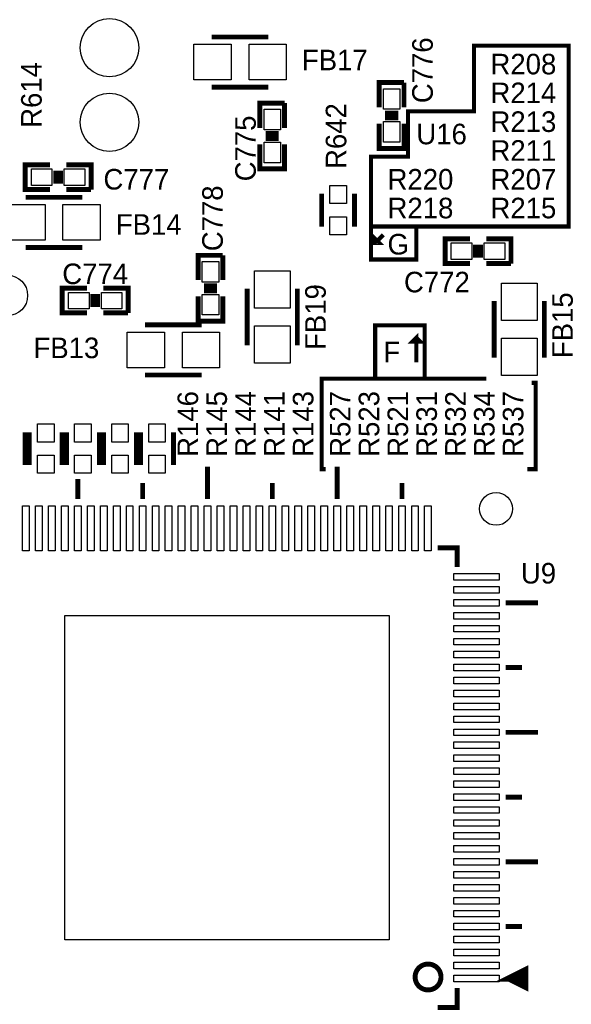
# Model space of a CAD drawing. Extents: x -53 to 531, y -106 to 304.
# Tile 32 of 65: x 133 to 150, y 44 to 75. Entities that reach past the tile are written whole.
import ezdxf
from ezdxf.enums import TextEntityAlignment as Align

# ---------------------------------------------------------------- set-up
doc = ezdxf.new("R2010")
doc.units = 0
for name, color, linetype in [('BOARD_GEOMETRY_SILKSCREEN_TOP', 1, 'CONTINUOUS'), ('PACKAGE_GEOMETRY_SILKSCREEN_TOP', 4, 'CONTINUOUS'), ('PIN_TOP', 5, 'CONTINUOUS'), ('REF_DES_SILKSCREEN_TOP', 6, 'CONTINUOUS')]:
    doc.layers.add(name, color=color, linetype=linetype)

msp = doc.modelspace()

# ---------------------------------------------------------------- linework, layer by layer
at = {"layer": 'BOARD_GEOMETRY_SILKSCREEN_TOP', "const_width": 0.127}
for points in [[(144.526, 68.453), (150.114, 68.453), (150.114, 74.041), (147.193, 74.041), (147.193, 72.009), (145.161, 72.009), (145.161, 70.612), (144.018, 70.612), (144.018, 68.453), (144.653, 68.453)], [(144.018, 68.453), (144.018, 67.437), (145.415, 67.437), (145.415, 68.453)], [(144.399, 68.199), (144.145, 67.945), (144.272, 67.945), (144.145, 68.072), (144.145, 67.945)], [(145.669, 63.754), (145.669, 65.405), (144.145, 65.405), (144.145, 63.754)], [(145.415, 64.262), (145.415, 65.024), (145.288, 64.897), (145.542, 64.897), (145.415, 65.024)], [(147.574, 63.754), (142.494, 63.754), (142.494, 60.96), (142.621, 60.96)], [(148.844, 60.96), (149.098, 60.96), (149.098, 63.627), (148.971, 63.627)]]:
    msp.add_lwpolyline(points, dxfattribs=at)
at = {"layer": 'PACKAGE_GEOMETRY_SILKSCREEN_TOP'}
for points, const_width in [([(139.10437, 74.307954), (140.85443, 74.307954)], 0.150114), ([(144.272, 72.136), (144.272, 72.898), (145.034, 72.898)], 0.1524), ([(145.034, 72.898), (145.034, 72.136)], 0.1524), ([(139.10437, 72.758046), (140.85443, 72.758046)], 0.150114), ([(140.589, 71.501), (140.589, 72.263), (141.351, 72.263)], 0.1524), ([(141.351, 72.263), (141.351, 71.501)], 0.1524), ([(144.8562, 71.9582), (144.4498, 71.9582)], 0.1524), ([(144.8562, 71.8058), (144.4498, 71.8058)], 0.1524), ([(145.034, 71.628), (145.034, 70.866), (144.272, 70.866), (144.272, 71.628)], 0.1524), ([(141.1732, 71.3232), (140.7668, 71.3232)], 0.1524), ([(141.1732, 71.1708), (140.7668, 71.1708)], 0.1524), ([(141.351, 70.993), (141.351, 70.231), (140.589, 70.231), (140.589, 70.993)], 0.1524), ([(134.112, 69.596), (133.35, 69.596), (133.35, 70.358), (134.112, 70.358)], 0.1524), ([(134.2898, 69.7738), (134.2898, 70.1802)], 0.1524), ([(134.4422, 69.7738), (134.4422, 70.1802)], 0.1524), ([(134.62, 70.358), (135.382, 70.358), (135.382, 69.596)], 0.1524), ([(135.382, 69.596), (134.62, 69.596)], 0.1524), ([(133.36397, 69.354954), (135.11403, 69.354954)], 0.150114), ([(142.494, 69.469), (142.494, 68.453)], 0.1524), ([(143.51, 69.469), (143.51, 68.453)], 0.1524), ([(147.066, 67.31), (146.304, 67.31), (146.304, 68.072), (147.066, 68.072)], 0.1524), ([(147.574, 68.072), (148.336, 68.072), (148.336, 67.31)], 0.1524), ([(133.36397, 67.805046), (135.11403, 67.805046)], 0.150114), ([(147.2438, 67.4878), (147.2438, 67.8942)], 0.1524), ([(147.3962, 67.4878), (147.3962, 67.8942)], 0.1524), ([(138.684, 66.802), (138.684, 67.564), (139.446, 67.564)], 0.1524), ([(139.446, 67.564), (139.446, 66.802)], 0.1524), ([(148.336, 67.31), (147.574, 67.31)], 0.1524), ([(135.255, 65.786), (134.493, 65.786), (134.493, 66.548), (135.255, 66.548)], 0.1524), ([(135.763, 66.548), (136.525, 66.548), (136.525, 65.786)], 0.1524), ([(139.2682, 66.6242), (138.8618, 66.6242)], 0.1524), ([(140.195046, 66.53403), (140.195046, 64.78397)], 0.150114), ([(141.744954, 66.53403), (141.744954, 64.78397)], 0.150114), ([(135.4328, 65.9638), (135.4328, 66.3702)], 0.1524), ([(135.5852, 65.9638), (135.5852, 66.3702)], 0.1524), ([(139.446, 66.294), (139.446, 65.532), (138.684, 65.532), (138.684, 66.294)], 0.1524), ([(139.2682, 66.4718), (138.8618, 66.4718)], 0.1524), ([(147.815046, 64.40297), (147.815046, 66.15303)], 0.150114), ([(149.364954, 64.40297), (149.364954, 66.15303)], 0.150114), ([(136.525, 65.786), (135.763, 65.786)], 0.1524), ([(138.79703, 65.417954), (137.04697, 65.417954)], 0.150114), ([(138.79703, 63.868046), (137.04697, 63.868046)], 0.150114), ([(133.35, 62.103), (133.35, 61.087)], 0.1524), ([(133.477, 62.103), (133.477, 61.087)], 0.1524), ([(134.493, 62.103), (134.493, 61.087)], 0.1524), ([(134.62, 62.103), (134.62, 61.087)], 0.1524), ([(135.636, 62.103), (135.636, 61.087)], 0.1524), ([(135.763, 62.103), (135.763, 61.087)], 0.1524), ([(136.779, 62.103), (136.779, 61.087)], 0.1524), ([(136.906, 62.103), (136.906, 61.087)], 0.1524), ([(137.922, 62.103), (137.922, 61.087)], 0.1524), ([(138.973052, 60.034932), (138.973052, 61.03493)], 0.1524), ([(142.973044, 60.034932), (142.973044, 61.03493)], 0.1524), ([(134.97306, 60.034932), (134.9756, 60.6552)], 0.1524), ([(136.973056, 60.034932), (136.973056, 60.535058)], 0.1524), ([(140.973048, 60.034932), (140.973048, 60.535058)], 0.1524), ([(144.97304, 60.034932), (144.97304, 60.535058)], 0.1524), ([(146.073114, 58.535062), (146.673062, 58.535062), (146.673062, 57.935114)], 0.1524), ([(148.172932, 56.83504), (149.17293, 56.83504)], 0.1524), ([(148.172932, 54.835044), (148.673058, 54.835044)], 0.1524), ([(148.172932, 52.835048), (149.17293, 52.835048)], 0.1524), ([(148.172932, 50.835052), (148.673058, 50.835052)], 0.1524), ([(148.172932, 48.835056), (149.17293, 48.835056)], 0.1524), ([(148.172932, 46.83506), (148.673058, 46.83506)], 0.1524), ([(148.273008, 45.235114), (148.77288, 44.984924), (148.77288, 45.48505), (148.273008, 45.235114), (148.673058, 45.235114)], 0.199898), ([(146.673062, 44.934886), (146.673062, 44.334938), (146.073114, 44.334938)], 0.1524)]:
    msp.add_lwpolyline(points, dxfattribs=dict(at, const_width=const_width))
at = {"layer": 'PACKAGE_GEOMETRY_SILKSCREEN_TOP', "const_width": 0.1524}
msp.add_lwpolyline([(146.176746, 45.27931, 1.000043), (145.3769, 45.279056, 0.999957), (146.176746, 45.27931)], format="xyb", dxfattribs=at)
at = {"layer": 'PIN_TOP'}
for points in [[(139.704572, 74.083037), (139.704572, 72.982963), (138.55446, 72.982963), (138.55446, 74.083037)], [(141.40434, 74.083037), (141.40434, 72.982963), (140.254228, 72.982963), (140.254228, 74.083037)], [(144.399, 72.7075), (144.907, 72.7075), (144.907, 72.0725), (144.399, 72.0725)], [(140.716, 72.0725), (141.224, 72.0725), (141.224, 71.4375), (140.716, 71.4375)], [(144.399, 71.6915), (144.907, 71.6915), (144.907, 71.0565), (144.399, 71.0565)], [(140.716, 71.0565), (141.224, 71.0565), (141.224, 70.4215), (140.716, 70.4215)], [(134.1755, 70.231), (134.1755, 69.723), (133.5405, 69.723), (133.5405, 70.231)], [(135.1915, 70.231), (135.1915, 69.723), (134.5565, 69.723), (134.5565, 70.231)], [(143.256, 69.723), (143.256, 69.1642), (142.748, 69.1642), (142.748, 69.723)], [(133.964172, 69.130037), (133.964172, 68.029963), (132.81406, 68.029963), (132.81406, 69.130037)], [(135.66394, 69.130037), (135.66394, 68.029963), (134.513828, 68.029963), (134.513828, 69.130037)], [(143.256, 68.7578), (143.256, 68.199), (142.748, 68.199), (142.748, 68.7578)], [(147.1295, 67.945), (147.1295, 67.437), (146.4945, 67.437), (146.4945, 67.945)], [(148.1455, 67.945), (148.1455, 67.437), (147.5105, 67.437), (147.5105, 67.945)], [(138.811, 67.3735), (139.319, 67.3735), (139.319, 66.7385), (138.811, 66.7385)], [(141.520037, 65.933828), (140.419963, 65.933828), (140.419963, 67.08394), (141.520037, 67.08394)], [(148.039963, 66.70294), (149.140037, 66.70294), (149.140037, 65.552828), (148.039963, 65.552828)], [(135.3185, 66.421), (135.3185, 65.913), (134.6835, 65.913), (134.6835, 66.421)], [(136.3345, 66.421), (136.3345, 65.913), (135.6995, 65.913), (135.6995, 66.421)], [(138.811, 66.3575), (139.319, 66.3575), (139.319, 65.7225), (138.811, 65.7225)], [(141.520037, 64.23406), (140.419963, 64.23406), (140.419963, 65.384172), (141.520037, 65.384172)], [(136.49706, 64.092836), (136.49706, 65.19291), (137.647172, 65.19291), (137.647172, 64.092836)], [(138.196828, 64.092836), (138.196828, 65.19291), (139.34694, 65.19291), (139.34694, 64.092836)], [(148.039963, 65.003172), (149.140037, 65.003172), (149.140037, 63.85306), (148.039963, 63.85306)], [(134.239, 62.357), (134.239, 61.7982), (133.731, 61.7982), (133.731, 62.357)], [(135.382, 62.357), (135.382, 61.7982), (134.874, 61.7982), (134.874, 62.357)], [(136.525, 62.357), (136.525, 61.7982), (136.017, 61.7982), (136.017, 62.357)], [(137.668, 62.357), (137.668, 61.7982), (137.16, 61.7982), (137.16, 62.357)], [(134.239, 61.3918), (134.239, 60.833), (133.731, 60.833), (133.731, 61.3918)], [(135.382, 61.3918), (135.382, 60.833), (134.874, 60.833), (134.874, 61.3918)], [(136.525, 61.3918), (136.525, 60.833), (136.017, 60.833), (136.017, 61.3918)], [(137.668, 61.3918), (137.668, 60.833), (137.16, 60.833), (137.16, 61.3918)], [(133.474714, 58.43651), (133.271514, 58.43651), (133.271514, 59.83351), (133.474714, 59.83351)], [(133.87451, 58.43651), (133.67131, 58.43651), (133.67131, 59.83351), (133.87451, 59.83351)], [(134.27456, 58.43651), (134.07136, 58.43651), (134.07136, 59.83351), (134.27456, 59.83351)], [(134.67461, 58.43651), (134.47141, 58.43651), (134.47141, 59.83351), (134.67461, 59.83351)], [(135.07466, 58.43651), (134.87146, 58.43651), (134.87146, 59.83351), (135.07466, 59.83351)], [(135.47471, 58.43651), (135.27151, 58.43651), (135.27151, 59.83351), (135.47471, 59.83351)], [(135.874506, 58.43651), (135.671306, 58.43651), (135.671306, 59.83351), (135.874506, 59.83351)], [(136.274556, 58.43651), (136.071356, 58.43651), (136.071356, 59.83351), (136.274556, 59.83351)], [(136.674606, 58.43651), (136.471406, 58.43651), (136.471406, 59.83351), (136.674606, 59.83351)], [(137.074656, 58.43651), (136.871456, 58.43651), (136.871456, 59.83351), (137.074656, 59.83351)], [(137.474706, 58.43651), (137.271506, 58.43651), (137.271506, 59.83351), (137.474706, 59.83351)], [(137.874502, 58.43651), (137.671302, 58.43651), (137.671302, 59.83351), (137.874502, 59.83351)], [(138.274552, 58.43651), (138.071352, 58.43651), (138.071352, 59.83351), (138.274552, 59.83351)], [(138.674602, 58.43651), (138.471402, 58.43651), (138.471402, 59.83351), (138.674602, 59.83351)], [(139.074652, 58.43651), (138.871452, 58.43651), (138.871452, 59.83351), (139.074652, 59.83351)], [(139.474702, 58.43651), (139.271502, 58.43651), (139.271502, 59.83351), (139.474702, 59.83351)], [(139.874498, 58.43651), (139.671298, 58.43651), (139.671298, 59.83351), (139.874498, 59.83351)], [(140.274548, 58.43651), (140.071348, 58.43651), (140.071348, 59.83351), (140.274548, 59.83351)], [(140.674598, 58.43651), (140.471398, 58.43651), (140.471398, 59.83351), (140.674598, 59.83351)], [(141.074648, 58.43651), (140.871448, 58.43651), (140.871448, 59.83351), (141.074648, 59.83351)], [(141.474698, 58.43651), (141.271498, 58.43651), (141.271498, 59.83351), (141.474698, 59.83351)], [(141.874494, 58.43651), (141.671294, 58.43651), (141.671294, 59.83351), (141.874494, 59.83351)], [(142.274544, 58.43651), (142.071344, 58.43651), (142.071344, 59.83351), (142.274544, 59.83351)], [(142.674594, 58.43651), (142.471394, 58.43651), (142.471394, 59.83351), (142.674594, 59.83351)], [(143.074644, 58.43651), (142.871444, 58.43651), (142.871444, 59.83351), (143.074644, 59.83351)], [(143.474694, 58.43651), (143.271494, 58.43651), (143.271494, 59.83351), (143.474694, 59.83351)], [(143.87449, 58.43651), (143.67129, 58.43651), (143.67129, 59.83351), (143.87449, 59.83351)], [(144.27454, 58.43651), (144.07134, 58.43651), (144.07134, 59.83351), (144.27454, 59.83351)], [(144.67459, 58.43651), (144.47139, 58.43651), (144.47139, 59.83351), (144.67459, 59.83351)], [(145.07464, 58.43651), (144.87144, 58.43651), (144.87144, 59.83351), (145.07464, 59.83351)], [(145.47469, 58.43651), (145.27149, 58.43651), (145.27149, 59.83351), (145.47469, 59.83351)], [(145.874486, 58.43651), (145.671286, 58.43651), (145.671286, 59.83351), (145.874486, 59.83351)], [(147.97151, 57.533286), (146.57451, 57.533286), (146.57451, 57.736486), (147.97151, 57.736486)], [(147.97151, 57.13349), (146.57451, 57.13349), (146.57451, 57.33669), (147.97151, 57.33669)], [(147.97151, 56.73344), (146.57451, 56.73344), (146.57451, 56.93664), (147.97151, 56.93664)], [(144.5768, 46.4312), (134.5692, 46.4312), (134.5692, 56.4388), (144.5768, 56.4388)], [(147.97151, 56.33339), (146.57451, 56.33339), (146.57451, 56.53659), (147.97151, 56.53659)], [(147.97151, 55.93334), (146.57451, 55.93334), (146.57451, 56.13654), (147.97151, 56.13654)], [(147.97151, 55.53329), (146.57451, 55.53329), (146.57451, 55.73649), (147.97151, 55.73649)], [(147.97151, 55.133494), (146.57451, 55.133494), (146.57451, 55.336694), (147.97151, 55.336694)], [(147.97151, 54.733444), (146.57451, 54.733444), (146.57451, 54.936644), (147.97151, 54.936644)], [(147.97151, 54.333394), (146.57451, 54.333394), (146.57451, 54.536594), (147.97151, 54.536594)], [(147.97151, 53.933344), (146.57451, 53.933344), (146.57451, 54.136544), (147.97151, 54.136544)], [(147.97151, 53.533294), (146.57451, 53.533294), (146.57451, 53.736494), (147.97151, 53.736494)], [(147.97151, 53.133498), (146.57451, 53.133498), (146.57451, 53.336698), (147.97151, 53.336698)], [(147.97151, 52.733448), (146.57451, 52.733448), (146.57451, 52.936648), (147.97151, 52.936648)], [(147.97151, 52.333398), (146.57451, 52.333398), (146.57451, 52.536598), (147.97151, 52.536598)], [(147.97151, 51.933348), (146.57451, 51.933348), (146.57451, 52.136548), (147.97151, 52.136548)], [(147.97151, 51.533298), (146.57451, 51.533298), (146.57451, 51.736498), (147.97151, 51.736498)], [(147.97151, 51.133502), (146.57451, 51.133502), (146.57451, 51.336702), (147.97151, 51.336702)], [(147.97151, 50.733452), (146.57451, 50.733452), (146.57451, 50.936652), (147.97151, 50.936652)], [(147.97151, 50.333402), (146.57451, 50.333402), (146.57451, 50.536602), (147.97151, 50.536602)], [(147.97151, 49.933352), (146.57451, 49.933352), (146.57451, 50.136552), (147.97151, 50.136552)], [(147.97151, 49.533302), (146.57451, 49.533302), (146.57451, 49.736502), (147.97151, 49.736502)], [(147.97151, 49.133506), (146.57451, 49.133506), (146.57451, 49.336706), (147.97151, 49.336706)], [(147.97151, 48.733456), (146.57451, 48.733456), (146.57451, 48.936656), (147.97151, 48.936656)], [(147.97151, 48.333406), (146.57451, 48.333406), (146.57451, 48.536606), (147.97151, 48.536606)], [(147.97151, 47.933356), (146.57451, 47.933356), (146.57451, 48.136556), (147.97151, 48.136556)], [(147.97151, 47.533306), (146.57451, 47.533306), (146.57451, 47.736506), (147.97151, 47.736506)], [(147.97151, 47.13351), (146.57451, 47.13351), (146.57451, 47.33671), (147.97151, 47.33671)], [(147.97151, 46.73346), (146.57451, 46.73346), (146.57451, 46.93666), (147.97151, 46.93666)], [(147.97151, 46.33341), (146.57451, 46.33341), (146.57451, 46.53661), (147.97151, 46.53661)], [(147.97151, 45.93336), (146.57451, 45.93336), (146.57451, 46.13656), (147.97151, 46.13656)], [(147.97151, 45.53331), (146.57451, 45.53331), (146.57451, 45.73651), (147.97151, 45.73651)], [(147.97151, 45.133514), (146.57451, 45.133514), (146.57451, 45.336714), (147.97151, 45.336714)]]:
    msp.add_lwpolyline(points, close=True, dxfattribs=at)
for centre, radius in [((135.950198, 73.973944), 0.900049), ((135.950198, 71.673974), 0.900049), ((132.80009, 66.323972), 0.624967), ((147.872958, 59.734958), 0.508)]:
    msp.add_circle(centre, radius, dxfattribs=at)

# ---------------------------------------------------------------- texts
at = {"layer": 'BOARD_GEOMETRY_SILKSCREEN_TOP', "width": 1.0004}
for s, p in [('G', (144.526, 67.5894)), ('F', (144.399, 64.262))]:
    msp.add_text(s, height=0.635, dxfattribs=at).set_placement(p)
at = {"layer": 'REF_DES_SILKSCREEN_TOP', "width": 1.0004}
for s, p in [('C776', (145.923, 72.263)), ('C775', (140.462, 69.85)), ('C778', (139.446, 67.691))]:
    msp.add_text(s, height=0.635, rotation=90, dxfattribs=at).set_placement(p)
for s, p in [('FB17', (142.9004, 73.279)), ('R208', (148.717, 73.152)), ('R214', (148.717, 72.263)), ('R213', (148.717, 71.374)), ('R211', (148.717, 70.485)), ('R220', (145.542, 69.596)), ('R207', (148.717, 69.596)), ('R218', (145.542, 68.707)), ('R215', (148.717, 68.707)), ('FB14', (137.16, 68.199)), ('FB13', (134.62, 64.389))]:
    msp.add_text(s, height=0.635, dxfattribs=at).set_placement(p, align=Align.CENTER)
for s, p in [('R614', (133.858, 72.517)), ('R642', (143.256, 71.247)), ('FB19', (142.621, 65.659)), ('FB15', (150.241, 65.405)), ('R146', (138.684, 62.357)), ('R145', (139.573, 62.357)), ('R144', (140.462, 62.357)), ('R141', (141.351, 62.357)), ('R143', (142.24, 62.357)), ('R527', (143.383, 62.357)), ('R523', (144.272, 62.357)), ('R521', (145.161, 62.357)), ('R531', (146.05, 62.357)), ('R532', (146.939, 62.357)), ('R534', (147.828, 62.357)), ('R537', (148.717, 62.357))]:
    msp.add_text(s, height=0.635, rotation=90, dxfattribs=at).set_placement(p, align=Align.CENTER)
for s, p in [('U16', (145.415, 70.993)), ('C777', (135.762746, 69.596)), ('C774', (134.493, 66.675)), ('C772', (145.034, 66.421)), ('U9', (148.6408, 57.4294))]:
    msp.add_text(s, height=0.635, dxfattribs=at).set_placement(p)

doc.saveas('drawing.dxf')
